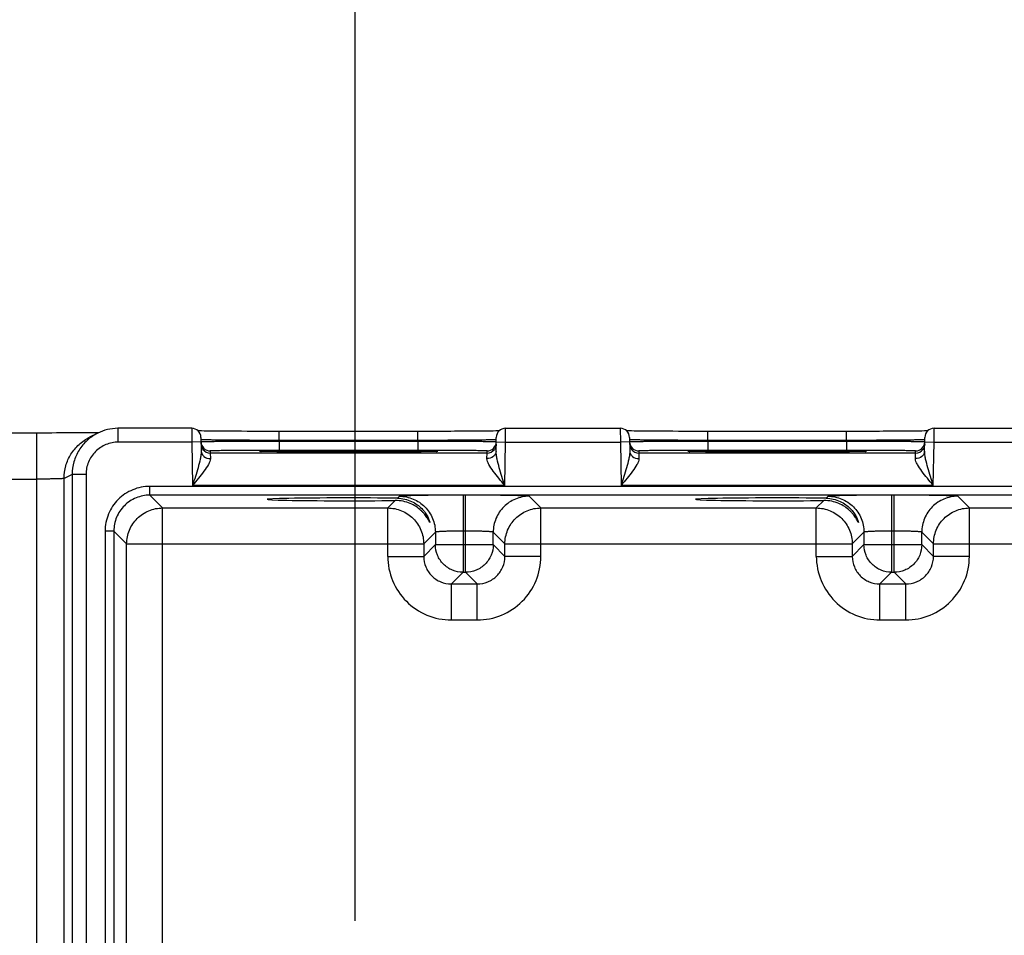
# Model space of a CAD drawing. Header units: inches. Extents: x 0 to 34, y 0 to 22.
# Tile 60 of 68: x 20.2 to 22.3, y 16.5 to 18.5. Entities that reach past the tile are written whole.
import ezdxf

# ---------------------------------------------------------------- set-up
doc = ezdxf.new("R2010")
doc.units = ezdxf.units.IN
doc.header["$LTSCALE"] = 1.87
doc.header["$MEASUREMENT"] = 0
doc.layers.get('0').update_dxf_attribs({"linetype": 'CONTINUOUS'})
doc.layers.add('DIMENSIONS', color=7, linetype='CONTINUOUS')
doc.styles.get("Standard").update_dxf_attribs({"font": 'txt', "width": 0.8})
doc.dimstyles.new('DIMSTYLE_1', dxfattribs={"dimtxt": 0.125, "dimasz": 0.18, "dimexe": 0.18, "dimexo": 0.0625, "dimgap": 0.09, "dimtad": 0, "dimtih": 1, "dimtoh": 1, "dimzin": 4, "dimdsep": 46, "dimtxsty": 'STANDARD', "dimblk": '_FILLED', "dimblk1": '_FILLED', "dimblk2": '_FILLED', "dimcen": 0.09, "dimadec": 0, "dimazin": 0, "dimtp": 0.01, "dimtm": 0.01, "dimtfac": 1, "dimtofl": 0, "dimtmove": 0, "dimatfit": 3, "dimldrblk": '_FILLED', "dimfxl": 1, "dimtolj": 1, "dimtzin": 4, "dimarcsym": 0})

# ---------------------------------------------------------------- blocks, each defined once
blk = doc.blocks.new('_FILLED')
at = {"color": 0, "linetype": 'BYBLOCK'}
blk.add_solid([(0, 0), (-1, 0.174), (-1, -0.174)], dxfattribs=at)
blk = doc.blocks.new('*D11')
at = {"layer": 'DIMENSIONS', "color": 2, "linetype": 'CONTINUOUS'}
for p, q in [((20.8964, 16.5107), (20.8964, 19.2052)), ((23.6464, 16.5107), (23.6464, 19.2052)), ((20.8964, 19.0802), (21.5923, 19.0802)), ((23.6464, 19.0802), (23.0423, 19.0802))]:
    blk.add_line(p, q, dxfattribs=at)
at = {"layer": 'DIMENSIONS', "color": 2, "linetype": 'CONTINUOUS', "xscale": 0.18, "yscale": 0.18, "zscale": 0.18, "rotation": 180}
blk.add_blockref('_FILLED', (20.8964, 19.0802), dxfattribs=at)
at = {"layer": 'DIMENSIONS', "color": 2, "linetype": 'CONTINUOUS', "xscale": 0.18, "yscale": 0.18, "zscale": 0.18}
blk.add_blockref('_FILLED', (23.6464, 19.0802), dxfattribs=at)
at = {"layer": 'DIMENSIONS', "color": 2, "linetype": 'CONTINUOUS', "insert": (22.3173, 19.1427), "char_height": 0.125, "width": 1.325, "attachment_point": 2, "line_spacing_factor": 0.9}
blk.add_mtext('2.750{\\Ftxt.shx;\\W1.000000;\\H0.125000; }[69.85]', dxfattribs=at)

msp = doc.modelspace()

# ---------------------------------------------------------------- linework, layer by layer
at = {"color": 7, "linetype": 'CONTINUOUS'}
for p, q in [((20.2171, 17.5697), (18.2539, 17.5697)), ((20.2059, 14.1216), (20.2059, 17.5697)), ((20.3378, 17.5693), (20.3202, 17.5605)), ((20.3401, 17.5704), (20.332, 17.5703)), ((20.3826, 17.5799), (20.3813, 17.5799)), ((20.3826, 17.5799), (20.3813, 17.5799)), ((20.3826, 17.5499), (20.3826, 17.5799)), ((20.5419, 17.5799), (20.3826, 17.5799)), ((20.5419, 17.5799), (20.5421, 17.5499)), ((20.5587, 17.5742), (20.5555, 17.5743)), ((20.5634, 17.5741), (20.5587, 17.5742)), ((20.5688, 17.574), (20.5634, 17.5741)), ((20.575, 17.5739), (20.5688, 17.574)), ((20.5818, 17.5739), (20.575, 17.5739)), ((20.5894, 17.5738), (20.5818, 17.5739)), ((20.5976, 17.5737), (20.5894, 17.5738)), ((20.6066, 17.5736), (20.5976, 17.5737)), ((20.6163, 17.5736), (20.6066, 17.5736)), ((20.6267, 17.5735), (20.6163, 17.5736)), ((20.6378, 17.5734), (20.6267, 17.5735)), ((20.6496, 17.5734), (20.6378, 17.5734)), ((20.6619, 17.5733), (20.6496, 17.5734)), ((20.6749, 17.5733), (20.6619, 17.5733)), ((20.6884, 17.5733), (20.6749, 17.5733)), ((20.7023, 17.5732), (20.6884, 17.5733)), ((20.7167, 17.5732), (20.7023, 17.5732)), ((20.732, 17.5732), (20.7167, 17.5732)), ((20.732, 17.5536), (20.732, 17.5732)), ((21.045, 17.5732), (20.732, 17.5732)), ((21.0328, 17.5536), (21.0328, 17.5732)), ((21.1399, 17.5735), (21.1265, 17.5734)), ((21.1521, 17.5736), (21.1399, 17.5735)), ((21.1631, 17.5737), (21.1521, 17.5736)), ((21.173, 17.5738), (21.1631, 17.5737)), ((21.1818, 17.5738), (21.173, 17.5738)), ((21.1895, 17.5739), (21.1818, 17.5738)), ((21.1962, 17.574), (21.1895, 17.5739)), ((21.202, 17.5741), (21.1962, 17.574)), ((21.2068, 17.5742), (21.202, 17.5741)), ((21.2093, 17.5743), (21.2068, 17.5742)), ((21.2227, 17.5499), (21.2229, 17.5799)), ((21.2229, 17.5799), (21.4719, 17.5799)), ((21.4719, 17.5799), (21.4721, 17.5499)), ((21.496, 17.5741), (21.491, 17.5742)), ((21.5018, 17.574), (21.496, 17.5741)), ((21.5083, 17.5739), (21.5018, 17.574)), ((21.5155, 17.5738), (21.5083, 17.5739)), ((21.5234, 17.5737), (21.5155, 17.5738)), ((21.532, 17.5737), (21.5234, 17.5737)), ((21.5414, 17.5736), (21.532, 17.5737)), ((21.5515, 17.5735), (21.5414, 17.5736)), ((21.5622, 17.5735), (21.5515, 17.5735)), ((21.5736, 17.5734), (21.5622, 17.5735)), ((21.5857, 17.5734), (21.5736, 17.5734)), ((21.5983, 17.5733), (21.5857, 17.5734)), ((21.6116, 17.5733), (21.5983, 17.5733)), ((21.6253, 17.5733), (21.6116, 17.5733)), ((21.6395, 17.5732), (21.6253, 17.5733)), ((21.654, 17.5732), (21.6395, 17.5732)), ((21.9628, 17.5732), (21.654, 17.5732)), ((21.662, 17.5536), (21.662, 17.5732)), ((21.9628, 17.5536), (21.9628, 17.5732)), ((21.975, 17.5732), (21.9628, 17.5732)), ((22.0699, 17.5735), (22.0565, 17.5734)), ((22.0821, 17.5736), (22.0699, 17.5735)), ((22.0931, 17.5737), (22.0821, 17.5736)), ((22.103, 17.5738), (22.0931, 17.5737)), ((22.1118, 17.5738), (22.103, 17.5738)), ((22.1195, 17.5739), (22.1118, 17.5738)), ((22.1262, 17.574), (22.1195, 17.5739)), ((22.132, 17.5741), (22.1262, 17.574)), ((22.1368, 17.5742), (22.132, 17.5741)), ((22.1393, 17.5743), (22.1368, 17.5742)), ((22.1527, 17.5499), (22.1529, 17.5799)), ((22.1529, 17.5799), (22.4019, 17.5799)), ((20.5421, 17.5499), (20.3826, 17.5499)), ((20.5621, 17.5502), (20.5421, 17.5499)), ((20.5421, 17.5499), (20.5437, 17.456)), ((20.5619, 17.5602), (20.5624, 17.5305)), ((20.732, 17.5536), (20.732, 17.5516)), ((21.0328, 17.5536), (20.732, 17.5536)), ((20.732, 17.5516), (20.732, 17.532)), ((21.0328, 17.5516), (20.732, 17.5516)), ((21.0328, 17.5536), (21.0328, 17.5516)), ((21.0328, 17.5516), (21.0328, 17.532)), ((21.2024, 17.5305), (21.2029, 17.5602)), ((21.2027, 17.5502), (21.2227, 17.5499)), ((21.2211, 17.456), (21.2227, 17.5499)), ((21.2227, 17.5499), (21.4721, 17.5499)), ((21.4921, 17.5502), (21.4721, 17.5499)), ((21.4721, 17.5499), (21.4737, 17.456)), ((21.4919, 17.5602), (21.4924, 17.5305)), ((21.662, 17.5536), (21.662, 17.5516)), ((21.9628, 17.5536), (21.662, 17.5536)), ((21.662, 17.5516), (21.662, 17.532)), ((21.9628, 17.5516), (21.662, 17.5516)), ((21.9628, 17.5536), (21.9628, 17.5516)), ((21.9628, 17.5516), (21.9628, 17.532)), ((22.1324, 17.5305), (22.1329, 17.5602)), ((22.1327, 17.5502), (22.1527, 17.5499)), ((22.1511, 17.456), (22.1527, 17.5499)), ((22.1527, 17.5499), (22.4021, 17.5499)), ((20.5821, 17.5307), (20.5822, 17.526)), ((21.1827, 17.526), (20.5822, 17.526)), ((20.5822, 17.526), (20.5824, 17.5142)), ((20.6971, 17.5297), (20.6949, 17.5297)), ((20.6998, 17.5296), (20.6971, 17.5297)), ((20.703, 17.5295), (20.6998, 17.5296)), ((20.7067, 17.5294), (20.703, 17.5295)), ((20.711, 17.5294), (20.7067, 17.5294)), ((20.7158, 17.5293), (20.711, 17.5294)), ((20.7213, 17.5292), (20.7158, 17.5293)), ((20.7274, 17.5291), (20.7213, 17.5292)), ((20.734, 17.5291), (20.7274, 17.5291)), ((21.0328, 17.532), (20.732, 17.532)), ((20.7414, 17.529), (20.734, 17.5291)), ((20.7493, 17.5289), (20.7414, 17.529)), ((20.7579, 17.5288), (20.7493, 17.5289)), ((20.7672, 17.5288), (20.7579, 17.5288)), ((20.7771, 17.5287), (20.7672, 17.5288)), ((20.7875, 17.5287), (20.7771, 17.5287)), ((20.7986, 17.5286), (20.7875, 17.5287)), ((20.8102, 17.5286), (20.7986, 17.5286)), ((20.8223, 17.5285), (20.8102, 17.5286)), ((20.835, 17.5285), (20.8223, 17.5285)), ((20.848, 17.5285), (20.835, 17.5285)), ((20.8614, 17.5285), (20.848, 17.5285)), ((20.8751, 17.5285), (20.8614, 17.5285)), ((20.8897, 17.5285), (20.8751, 17.5285)), ((20.8824, 17.5285), (20.8796, 17.5285)), ((20.8852, 17.5285), (20.8824, 17.5285)), ((20.9029, 17.5285), (20.8897, 17.5285)), ((20.9158, 17.5285), (20.9029, 17.5285)), ((20.9284, 17.5285), (20.9158, 17.5285)), ((20.9406, 17.5285), (20.9284, 17.5285)), ((20.9524, 17.5286), (20.9406, 17.5285)), ((20.9637, 17.5286), (20.9524, 17.5286)), ((20.9745, 17.5287), (20.9637, 17.5286)), ((20.9848, 17.5287), (20.9745, 17.5287)), ((20.9945, 17.5288), (20.9848, 17.5287)), ((21.0036, 17.5288), (20.9945, 17.5288)), ((21.0121, 17.5289), (21.0036, 17.5288)), ((21.0201, 17.529), (21.0121, 17.5289)), ((21.0274, 17.529), (21.0201, 17.529)), ((21.0341, 17.5291), (21.0274, 17.529)), ((21.0403, 17.5292), (21.0341, 17.5291)), ((21.0459, 17.5292), (21.0403, 17.5292)), ((21.0509, 17.5293), (21.0459, 17.5292)), ((21.0554, 17.5294), (21.0509, 17.5293)), ((21.0593, 17.5295), (21.0554, 17.5294)), ((21.0628, 17.5295), (21.0593, 17.5295)), ((21.0657, 17.5296), (21.0628, 17.5295)), ((21.0682, 17.5297), (21.0657, 17.5296)), ((21.0703, 17.5297), (21.0682, 17.5297)), ((21.0719, 17.5298), (21.0703, 17.5297)), ((21.1824, 17.5142), (21.1827, 17.526)), ((21.1827, 17.526), (21.1827, 17.5307)), ((21.5121, 17.5307), (21.5122, 17.526)), ((22.1127, 17.526), (21.5122, 17.526)), ((21.5122, 17.526), (21.5124, 17.5142)), ((21.6271, 17.5297), (21.6249, 17.5297)), ((21.6298, 17.5296), (21.6271, 17.5297)), ((21.633, 17.5295), (21.6298, 17.5296)), ((21.6367, 17.5294), (21.633, 17.5295)), ((21.641, 17.5294), (21.6367, 17.5294)), ((21.6458, 17.5293), (21.641, 17.5294)), ((21.6513, 17.5292), (21.6458, 17.5293)), ((21.6574, 17.5291), (21.6513, 17.5292)), ((21.664, 17.5291), (21.6574, 17.5291)), ((21.9628, 17.532), (21.662, 17.532)), ((21.6714, 17.529), (21.664, 17.5291)), ((21.6793, 17.5289), (21.6714, 17.529)), ((21.6879, 17.5288), (21.6793, 17.5289)), ((21.6972, 17.5288), (21.6879, 17.5288)), ((21.7071, 17.5287), (21.6972, 17.5288)), ((21.7175, 17.5287), (21.7071, 17.5287)), ((21.7286, 17.5286), (21.7175, 17.5287)), ((21.7402, 17.5286), (21.7286, 17.5286)), ((21.7523, 17.5285), (21.7402, 17.5286)), ((21.765, 17.5285), (21.7523, 17.5285)), ((21.778, 17.5285), (21.765, 17.5285)), ((21.7914, 17.5285), (21.778, 17.5285)), ((21.8051, 17.5285), (21.7914, 17.5285)), ((21.8197, 17.5285), (21.8051, 17.5285)), ((21.8124, 17.5285), (21.8096, 17.5285)), ((21.8152, 17.5285), (21.8124, 17.5285)), ((21.8329, 17.5285), (21.8197, 17.5285)), ((21.8458, 17.5285), (21.8329, 17.5285)), ((21.8584, 17.5285), (21.8458, 17.5285)), ((21.8706, 17.5285), (21.8584, 17.5285)), ((21.8824, 17.5286), (21.8706, 17.5285)), ((21.8937, 17.5286), (21.8824, 17.5286)), ((21.9045, 17.5287), (21.8937, 17.5286)), ((21.9148, 17.5287), (21.9045, 17.5287)), ((21.9245, 17.5288), (21.9148, 17.5287)), ((21.9336, 17.5288), (21.9245, 17.5288)), ((21.9421, 17.5289), (21.9336, 17.5288)), ((21.9501, 17.529), (21.9421, 17.5289)), ((21.9574, 17.529), (21.9501, 17.529)), ((21.9641, 17.5291), (21.9574, 17.529)), ((21.9703, 17.5292), (21.9641, 17.5291)), ((21.9759, 17.5292), (21.9703, 17.5292)), ((21.9809, 17.5293), (21.9759, 17.5292)), ((21.9854, 17.5294), (21.9809, 17.5293)), ((21.9893, 17.5295), (21.9854, 17.5294)), ((21.9928, 17.5295), (21.9893, 17.5295)), ((21.9957, 17.5296), (21.9928, 17.5295)), ((21.9982, 17.5297), (21.9957, 17.5296)), ((22.0003, 17.5297), (21.9982, 17.5297)), ((22.0019, 17.5298), (22.0003, 17.5297)), ((22.1124, 17.5142), (22.1127, 17.526)), ((22.1127, 17.526), (22.1127, 17.5307)), ((20.2825, 17.4799), (20.2649, 17.4711)), ((20.2825, 17.4799), (20.2825, 14.2114)), ((20.3125, 17.4799), (20.2825, 17.4799)), ((20.3125, 17.4799), (20.3125, 14.2114)), ((18.154, 17.4697), (20.2059, 17.4697)), ((20.2649, 14.2203), (20.2649, 17.4711)), ((20.4509, 17.4348), (20.4509, 17.4538)), ((24.1211, 17.4538), (20.4509, 17.4538)), ((21.2211, 17.456), (20.5437, 17.456)), ((22.1511, 17.456), (21.4737, 17.456)), ((20.4787, 17.407), (20.4509, 17.4348)), ((24.1211, 17.4348), (20.4509, 17.4348)), ((20.9834, 17.4231), (20.9673, 17.407)), ((20.9927, 17.4324), (20.9884, 17.4281)), ((21.1306, 17.4348), (21.1306, 17.2674)), ((21.1362, 17.4348), (21.1306, 17.4348)), ((21.1362, 17.2674), (21.1362, 17.4348)), ((21.2995, 17.407), (21.2742, 17.4324)), ((21.9134, 17.4231), (21.8973, 17.407)), ((21.9227, 17.4324), (21.9184, 17.4281)), ((22.0606, 17.4348), (22.0606, 17.2674)), ((22.0662, 17.4348), (22.0606, 17.4348)), ((22.0662, 17.2674), (22.0662, 17.4348)), ((22.2295, 17.407), (22.2042, 17.4324)), ((20.4787, 14.2843), (20.4787, 17.407)), ((20.4787, 17.407), (20.9673, 17.407)), ((20.9673, 17.302), (20.9673, 17.407)), ((21.2995, 17.302), (21.2995, 17.407)), ((21.2995, 17.407), (21.8973, 17.407)), ((21.8973, 17.302), (21.8973, 17.407)), ((22.2295, 17.302), (22.2295, 17.407)), ((22.2295, 17.407), (22.8273, 17.407)), ((20.3539, 17.3569), (20.3539, 14.3345)), ((20.3729, 17.3569), (20.3539, 17.3569)), ((20.3729, 17.3569), (20.3729, 14.3345)), ((20.4007, 17.329), (20.3729, 17.3569)), ((21.0706, 17.3544), (21.0453, 17.329)), ((21.0706, 17.3544), (21.0706, 17.3274)), ((21.1362, 17.3568), (21.1306, 17.3568)), ((21.1962, 17.3274), (21.1962, 17.3544)), ((21.2216, 17.329), (21.1962, 17.3544)), ((22.0006, 17.3544), (21.9753, 17.329)), ((22.0006, 17.3544), (22.0006, 17.3274)), ((22.0662, 17.3568), (22.0606, 17.3568)), ((22.1262, 17.3274), (22.1262, 17.3544)), ((22.1516, 17.329), (22.1262, 17.3544)), ((20.4007, 14.3623), (20.4007, 17.329)), ((20.4007, 17.329), (21.0453, 17.329)), ((21.0453, 17.329), (21.0453, 17.302)), ((21.2216, 17.302), (21.2216, 17.329)), ((21.2216, 17.329), (21.9753, 17.329)), ((21.9753, 17.329), (21.9753, 17.302)), ((22.1516, 17.302), (22.1516, 17.329)), ((22.1516, 17.329), (22.9053, 17.329)), ((21.0706, 17.3274), (21.0453, 17.302)), ((21.0706, 17.3274), (21.1962, 17.3274)), ((21.1962, 17.3274), (21.2216, 17.302)), ((22.0006, 17.3274), (21.9753, 17.302)), ((22.0006, 17.3274), (22.1262, 17.3274)), ((22.1262, 17.3274), (22.1516, 17.302)), ((20.9673, 17.302), (21.0453, 17.302)), ((21.2995, 17.302), (21.2216, 17.302)), ((21.8973, 17.302), (21.9753, 17.302)), ((22.2295, 17.302), (22.1516, 17.302)), ((21.1306, 17.2674), (21.1053, 17.242)), ((21.1306, 17.2674), (21.1362, 17.2674)), ((21.1362, 17.2674), (21.1616, 17.242)), ((22.0606, 17.2674), (22.0353, 17.242)), ((22.0606, 17.2674), (22.0662, 17.2674)), ((22.0662, 17.2674), (22.0916, 17.242)), ((21.1053, 17.164), (21.1053, 17.242)), ((21.1053, 17.242), (21.1616, 17.242)), ((21.1616, 17.164), (21.1616, 17.242)), ((22.0353, 17.164), (22.0353, 17.242)), ((22.0353, 17.242), (22.0916, 17.242)), ((22.0916, 17.164), (22.0916, 17.242)), ((21.1053, 17.164), (21.1616, 17.164)), ((22.0353, 17.164), (22.0916, 17.164))]:
    msp.add_line(p, q, dxfattribs=at)
for points in [[(20.332, 17.5703), (20.3267, 17.5702), (20.3209, 17.5701), (20.3147, 17.5701), (20.3079, 17.57), (20.3007, 17.57), (20.293, 17.5699), (20.2849, 17.5699), (20.2763, 17.5699), (20.2673, 17.5698), (20.2579, 17.5698), (20.2481, 17.5698), (20.2381, 17.5697), (20.2277, 17.5697), (20.2171, 17.5697)], [(21.1265, 17.5734), (21.1121, 17.5734), (21.1045, 17.5733), (21.0966, 17.5733), (21.0885, 17.5733), (21.0802, 17.5733), (21.0717, 17.5733), (21.063, 17.5732), (21.0541, 17.5732), (21.045, 17.5732)], [(21.491, 17.5742), (21.4866, 17.5742), (21.4855, 17.5743)], [(22.0565, 17.5734), (22.0421, 17.5734), (22.0345, 17.5733), (22.0266, 17.5733), (22.0185, 17.5733), (22.0102, 17.5733), (22.0017, 17.5733), (21.993, 17.5732), (21.9841, 17.5732), (21.975, 17.5732)], [(20.6949, 17.5297), (20.6932, 17.5298), (20.6925, 17.5298), (20.6919, 17.5299), (20.6914, 17.5299), (20.6911, 17.5299), (20.6911, 17.5299)], [(21.0739, 17.5299), (21.0738, 17.5299), (21.0735, 17.5299), (21.0731, 17.5299), (21.0726, 17.5298), (21.0719, 17.5298)], [(21.6249, 17.5297), (21.6232, 17.5298), (21.6225, 17.5298), (21.6219, 17.5299), (21.6214, 17.5299), (21.6211, 17.5299), (21.6211, 17.5299)], [(22.0039, 17.5299), (22.0038, 17.5299), (22.0035, 17.5299), (22.0031, 17.5299), (22.0026, 17.5298), (22.0019, 17.5298)]]:
    msp.add_lwpolyline(points, dxfattribs=at)
for centre, radius, start, end in [((20.3826, 17.4798), 0.1001, 90.7086, 116.5589), ((20.5419, 17.5599), 0.02, 1.0073, 89.9949), ((21.2229, 17.5599), 0.02, 90.0051, 178.9927), ((21.4719, 17.5599), 0.02, 1.0073, 89.9949), ((22.1529, 17.5599), 0.02, 90.0051, 178.9927), ((20.5821, 17.5507), 0.02, 180.9949, 225.9089), ((21.1827, 17.5507), 0.02, 314.0912, 359.0051), ((21.5121, 17.5507), 0.02, 180.9949, 225.9089), ((22.1127, 17.5507), 0.02, 314.0912, 359.0051), ((20.5822, 17.546), 0.02, 216.6015, 270.0008), ((20.5821, 17.5507), 0.02, 225.8857, 270.0057), ((20.7319, 0.764), 16.768, 89.99963, 90.14015), ((20.6986, 17.6705), 0.1408, 267.1692, 267.5316), ((21.0333, 1.1099), 16.4221, 89.8579, 90.00185), ((21.0685, 17.6251), 0.0954, 272.7331, 273.3176), ((21.1827, 17.5507), 0.02, 269.9943, 314.1144), ((21.1827, 17.546), 0.02, 269.9992, 323.399), ((21.5122, 17.546), 0.02, 216.6015, 270.0008), ((21.5121, 17.5507), 0.02, 225.8857, 270.0057), ((21.6619, 0.764), 16.768, 89.99963, 90.14015), ((21.6286, 17.6705), 0.1408, 267.1692, 267.5316), ((21.9633, 1.1099), 16.4221, 89.8579, 90.00185), ((21.9985, 17.6251), 0.0954, 272.7331, 273.3176), ((22.1127, 17.5507), 0.02, 269.9943, 314.1144), ((22.1127, 17.546), 0.02, 269.9992, 323.399)]:
    msp.add_arc(centre, radius, start, end, dxfattribs=at)
for centre in [(20.8824, 17.4257), (21.8124, 17.4257)]:
    msp.add_ellipse(centre, major_axis=(0.1771, 0), ratio=0.017455, start_param=0.92934, end_param=5.318939, dxfattribs=at)
for points, knots in [([(20.3378, 17.5693), (20.3296, 17.5652), (20.3142, 17.5547), (20.2964, 17.5331), (20.2851, 17.5076), (20.2825, 17.4891), (20.2825, 17.4799)], [0, 0, 0, 0, 0.250001, 0.5, 0.749987, 1, 1, 1, 1]), ([(20.2649, 17.4711), (20.2649, 17.4803), (20.2675, 17.4988), (20.2787, 17.5243), (20.2966, 17.5458), (20.3119, 17.5564), (20.3202, 17.5605)], [0, 0, 0, 0, 0.250033, 0.500017, 0.750013, 1, 1, 1, 1]), ([(20.3826, 17.5499), (20.3734, 17.5499), (20.355, 17.5463), (20.3318, 17.5307), (20.3162, 17.5074), (20.3125, 17.489), (20.3125, 17.4799)], [0, 0, 0, 0, 0.249999, 0.5, 0.750002, 1, 1, 1, 1]), ([(20.732, 17.5536), (20.721, 17.5536), (20.6993, 17.5537), (20.6678, 17.5538), (20.6429, 17.5539), (20.6245, 17.5541), (20.6122, 17.5542), (20.601, 17.5543), (20.5911, 17.5544), (20.5826, 17.5546), (20.5755, 17.5547), (20.5705, 17.5548), (20.5672, 17.5549), (20.5654, 17.555), (20.564, 17.555), (20.5629, 17.5551), (20.5624, 17.5552), (20.562, 17.5552), (20.562, 17.5552)], [0, 0, 0, 0, 0.194988, 0.382527, 0.555404, 0.634228, 0.706947, 0.772855, 0.831322, 0.881781, 0.923747, 0.956817, 0.969913, 0.980674, 0.989075, 0.995097, 0.998731, 1, 1, 1, 1]), ([(20.732, 17.5516), (20.721, 17.5516), (20.6993, 17.5516), (20.6678, 17.5514), (20.6429, 17.5513), (20.6246, 17.5512), (20.6122, 17.5511), (20.6011, 17.551), (20.5912, 17.5509), (20.5826, 17.5508), (20.5755, 17.5507), (20.5705, 17.5507), (20.5673, 17.5506), (20.5655, 17.5505), (20.5641, 17.5505), (20.563, 17.5505), (20.5625, 17.5503), (20.5621, 17.5504), (20.5621, 17.5503)], [0, 0, 0, 0, 0.195089, 0.382689, 0.555595, 0.634424, 0.707135, 0.773037, 0.831488, 0.881932, 0.923878, 0.956926, 0.97001, 0.98076, 0.989147, 0.995152, 0.998767, 1, 1, 1, 1]), ([(21.2028, 17.5552), (21.2028, 17.5552), (21.2024, 17.5552), (21.2019, 17.5551), (21.2008, 17.555), (21.1994, 17.555), (21.1976, 17.5549), (21.1944, 17.5548), (21.1894, 17.5547), (21.1823, 17.5546), (21.1737, 17.5544), (21.1638, 17.5543), (21.1526, 17.5542), (21.1403, 17.5541), (21.1219, 17.5539), (21.097, 17.5538), (21.0655, 17.5537), (21.0439, 17.5536), (21.0328, 17.5536)], [0, 0, 0, 0, 0.001269, 0.004903, 0.010925, 0.019326, 0.030087, 0.043182, 0.076253, 0.118218, 0.168677, 0.227144, 0.293052, 0.365771, 0.444594, 0.617472, 0.805012, 1, 1, 1, 1]), ([(21.2027, 17.5503), (21.2027, 17.5504), (21.2023, 17.5503), (21.2018, 17.5505), (21.2007, 17.5505), (21.1993, 17.5505), (21.1975, 17.5506), (21.1943, 17.5507), (21.1893, 17.5507), (21.1822, 17.5508), (21.1737, 17.5509), (21.1637, 17.551), (21.1526, 17.5511), (21.1403, 17.5512), (21.1219, 17.5513), (21.097, 17.5514), (21.0655, 17.5516), (21.0438, 17.5516), (21.0328, 17.5516)], [0, 0, 0, 0, 0.001233, 0.004848, 0.010853, 0.01924, 0.02999, 0.043074, 0.076122, 0.118068, 0.168511, 0.226962, 0.292864, 0.365576, 0.444404, 0.617311, 0.80491, 1, 1, 1, 1]), ([(21.662, 17.5536), (21.651, 17.5536), (21.6293, 17.5537), (21.5978, 17.5538), (21.5729, 17.5539), (21.5545, 17.5541), (21.5422, 17.5542), (21.531, 17.5543), (21.5211, 17.5544), (21.5126, 17.5546), (21.5055, 17.5547), (21.5005, 17.5548), (21.4972, 17.5549), (21.4954, 17.555), (21.494, 17.555), (21.4929, 17.5551), (21.4924, 17.5552), (21.492, 17.5552), (21.492, 17.5552)], [0, 0, 0, 0, 0.194988, 0.382527, 0.555404, 0.634228, 0.706947, 0.772855, 0.831322, 0.881781, 0.923747, 0.956817, 0.969913, 0.980674, 0.989075, 0.995097, 0.998731, 1, 1, 1, 1]), ([(21.662, 17.5516), (21.651, 17.5516), (21.6293, 17.5516), (21.5978, 17.5514), (21.5729, 17.5513), (21.5546, 17.5512), (21.5422, 17.5511), (21.5311, 17.551), (21.5212, 17.5509), (21.5126, 17.5508), (21.5055, 17.5507), (21.5005, 17.5507), (21.4973, 17.5506), (21.4955, 17.5505), (21.4941, 17.5505), (21.493, 17.5505), (21.4925, 17.5503), (21.4921, 17.5504), (21.4921, 17.5503)], [0, 0, 0, 0, 0.195089, 0.382689, 0.555595, 0.634424, 0.707135, 0.773037, 0.831488, 0.881932, 0.923878, 0.956926, 0.97001, 0.98076, 0.989147, 0.995152, 0.998767, 1, 1, 1, 1]), ([(22.1328, 17.5552), (22.1328, 17.5552), (22.1324, 17.5552), (22.1319, 17.5551), (22.1308, 17.555), (22.1294, 17.555), (22.1276, 17.5549), (22.1244, 17.5548), (22.1194, 17.5547), (22.1123, 17.5546), (22.1037, 17.5544), (22.0938, 17.5543), (22.0826, 17.5542), (22.0703, 17.5541), (22.0519, 17.5539), (22.027, 17.5538), (21.9955, 17.5537), (21.9739, 17.5536), (21.9628, 17.5536)], [0, 0, 0, 0, 0.001269, 0.004903, 0.010925, 0.019326, 0.030087, 0.043182, 0.076253, 0.118218, 0.168677, 0.227144, 0.293052, 0.365771, 0.444594, 0.617472, 0.805012, 1, 1, 1, 1]), ([(22.1327, 17.5503), (22.1327, 17.5504), (22.1323, 17.5503), (22.1318, 17.5505), (22.1307, 17.5505), (22.1293, 17.5505), (22.1275, 17.5506), (22.1243, 17.5507), (22.1193, 17.5507), (22.1122, 17.5508), (22.1037, 17.5509), (22.0937, 17.551), (22.0826, 17.5511), (22.0703, 17.5512), (22.0519, 17.5513), (22.027, 17.5514), (21.9955, 17.5516), (21.9738, 17.5516), (21.9628, 17.5516)], [0, 0, 0, 0, 0.001233, 0.004848, 0.010853, 0.01924, 0.02999, 0.043074, 0.076122, 0.118068, 0.168511, 0.226962, 0.292864, 0.365576, 0.444404, 0.617311, 0.80491, 1, 1, 1, 1]), ([(20.5624, 17.5305), (20.5625, 17.5277), (20.562, 17.5218), (20.5597, 17.5097), (20.5556, 17.4941), (20.5498, 17.4751), (20.5458, 17.4624), (20.5437, 17.456)], [0, 0, 0, 0, 0.110522, 0.22921, 0.479495, 0.738159, 1, 1, 1, 1]), ([(20.5624, 17.5305), (20.5625, 17.5283), (20.5637, 17.5238), (20.5699, 17.5165), (20.5775, 17.5142), (20.5824, 17.5142)], [0, 0, 0, 0, 0.230386, 0.473819, 1, 1, 1, 1]), ([(20.6909, 17.5319), (20.6834, 17.5319), (20.6688, 17.5319), (20.648, 17.5318), (20.6293, 17.5316), (20.6154, 17.5315), (20.6057, 17.5314), (20.5997, 17.5313), (20.5945, 17.5312), (20.5902, 17.5311), (20.5868, 17.531), (20.5846, 17.5309), (20.5833, 17.5308), (20.5826, 17.5308), (20.5823, 17.5307), (20.5821, 17.5307), (20.5821, 17.5307)], [0, 0, 0, 0, 0.208299, 0.401332, 0.574036, 0.721916, 0.785314, 0.841118, 0.88896, 0.928539, 0.959589, 0.981919, 0.989764, 0.995383, 0.99878, 1, 1, 1, 1]), ([(20.6916, 17.5299), (20.6907, 17.5299), (20.6867, 17.5302), (20.6908, 17.5304), (20.6919, 17.5304)], [0, 0, 0, 0, 0.481742, 1, 1, 1, 1]), ([(20.6919, 17.5304), (20.6948, 17.5306), (20.7026, 17.5308), (20.7248, 17.5312), (20.7633, 17.5315), (20.8191, 17.5318), (20.8604, 17.5318), (20.8824, 17.5318)], [0, 0, 0, 0, 0.046681, 0.122093, 0.349182, 0.653979, 1, 1, 1, 1]), ([(20.8796, 17.5285), (20.8581, 17.5285), (20.8178, 17.5285), (20.7633, 17.5288), (20.7224, 17.5292), (20.7004, 17.5295), (20.6925, 17.5298)], [0, 0, 0, 0, 0.343602, 0.646427, 0.873916, 1, 1, 1, 1]), ([(20.8824, 17.5318), (20.9041, 17.5318), (20.9449, 17.5318), (21.0002, 17.5315), (21.0418, 17.5311), (21.0643, 17.5308), (21.0722, 17.5305)], [0, 0, 0, 0, 0.342602, 0.645527, 0.873538, 1, 1, 1, 1]), ([(21.073, 17.5298), (21.0654, 17.5295), (21.0436, 17.5292), (21.0027, 17.5288), (20.9477, 17.5285), (20.9069, 17.5285), (20.8852, 17.5285)], [0, 0, 0, 0, 0.121695, 0.348259, 0.652963, 1, 1, 1, 1]), ([(21.0722, 17.5305), (21.0727, 17.5305), (21.0736, 17.5304), (21.0748, 17.5303), (21.0755, 17.5303), (21.0759, 17.5302), (21.076, 17.5302), (21.0761, 17.5302), (21.0761, 17.5301), (21.0759, 17.5301), (21.0756, 17.53), (21.0749, 17.53), (21.0743, 17.5299), (21.074, 17.5299)], [0, 0, 0, 0, 0.247853, 0.4358, 0.563654, 0.605049, 0.631529, 0.643718, 0.65138, 0.672147, 0.707696, 0.823785, 1, 1, 1, 1]), ([(21.1827, 17.5307), (21.1827, 17.5307), (21.1825, 17.5307), (21.1822, 17.5308), (21.1815, 17.5308), (21.1803, 17.5309), (21.178, 17.531), (21.1747, 17.5311), (21.1704, 17.5312), (21.1652, 17.5313), (21.1591, 17.5314), (21.1495, 17.5315), (21.1356, 17.5316), (21.1169, 17.5318), (21.0961, 17.5319), (21.0816, 17.5319), (21.074, 17.5319)], [0, 0, 0, 0, 0.00122, 0.004616, 0.010234, 0.018077, 0.040403, 0.071447, 0.111019, 0.158854, 0.21465, 0.278041, 0.42591, 0.598613, 0.791662, 1, 1, 1, 1]), ([(21.2024, 17.5305), (21.2023, 17.5283), (21.2012, 17.5238), (21.195, 17.5165), (21.1873, 17.5142), (21.1824, 17.5142)], [0, 0, 0, 0, 0.230386, 0.473818, 1, 1, 1, 1]), ([(21.2211, 17.456), (21.2191, 17.4624), (21.215, 17.4751), (21.2093, 17.4941), (21.2051, 17.5097), (21.2029, 17.5218), (21.2023, 17.5277), (21.2024, 17.5305)], [0, 0, 0, 0, 0.261841, 0.520505, 0.77079, 0.889478, 1, 1, 1, 1]), ([(21.4924, 17.5305), (21.4925, 17.5277), (21.492, 17.5218), (21.4897, 17.5097), (21.4856, 17.4941), (21.4798, 17.4751), (21.4758, 17.4624), (21.4737, 17.456)], [0, 0, 0, 0, 0.110522, 0.22921, 0.479495, 0.738159, 1, 1, 1, 1]), ([(21.4924, 17.5305), (21.4925, 17.5283), (21.4937, 17.5238), (21.4999, 17.5165), (21.5075, 17.5142), (21.5124, 17.5142)], [0, 0, 0, 0, 0.230386, 0.473819, 1, 1, 1, 1]), ([(21.6209, 17.5319), (21.6134, 17.5319), (21.5988, 17.5319), (21.578, 17.5318), (21.5593, 17.5316), (21.5454, 17.5315), (21.5357, 17.5314), (21.5297, 17.5313), (21.5245, 17.5312), (21.5202, 17.5311), (21.5168, 17.531), (21.5146, 17.5309), (21.5133, 17.5308), (21.5126, 17.5308), (21.5123, 17.5307), (21.5121, 17.5307), (21.5121, 17.5307)], [0, 0, 0, 0, 0.208299, 0.401332, 0.574036, 0.721916, 0.785314, 0.841118, 0.88896, 0.928539, 0.959589, 0.981919, 0.989764, 0.995383, 0.99878, 1, 1, 1, 1]), ([(21.6216, 17.5299), (21.6207, 17.5299), (21.6167, 17.5302), (21.6208, 17.5304), (21.6219, 17.5304)], [0, 0, 0, 0, 0.481742, 1, 1, 1, 1]), ([(21.6219, 17.5304), (21.6248, 17.5306), (21.6326, 17.5308), (21.6548, 17.5312), (21.6933, 17.5315), (21.7491, 17.5318), (21.7904, 17.5318), (21.8124, 17.5318)], [0, 0, 0, 0, 0.046681, 0.122093, 0.349182, 0.653979, 1, 1, 1, 1]), ([(21.8096, 17.5285), (21.7881, 17.5285), (21.7478, 17.5285), (21.6933, 17.5288), (21.6524, 17.5292), (21.6304, 17.5295), (21.6225, 17.5298)], [0, 0, 0, 0, 0.343602, 0.646427, 0.873916, 1, 1, 1, 1]), ([(21.8124, 17.5318), (21.8341, 17.5318), (21.8749, 17.5318), (21.9302, 17.5315), (21.9718, 17.5311), (21.9943, 17.5308), (22.0022, 17.5305)], [0, 0, 0, 0, 0.342602, 0.645527, 0.873538, 1, 1, 1, 1]), ([(22.003, 17.5298), (21.9954, 17.5295), (21.9736, 17.5292), (21.9327, 17.5288), (21.8777, 17.5285), (21.8369, 17.5285), (21.8152, 17.5285)], [0, 0, 0, 0, 0.121695, 0.348259, 0.652963, 1, 1, 1, 1]), ([(22.0022, 17.5305), (22.0027, 17.5305), (22.0036, 17.5304), (22.0048, 17.5303), (22.0055, 17.5303), (22.0059, 17.5302), (22.006, 17.5302), (22.0061, 17.5302), (22.0061, 17.5301), (22.0059, 17.5301), (22.0056, 17.53), (22.0049, 17.53), (22.0043, 17.5299), (22.004, 17.5299)], [0, 0, 0, 0, 0.247853, 0.4358, 0.563654, 0.605049, 0.631529, 0.643718, 0.65138, 0.672147, 0.707696, 0.823785, 1, 1, 1, 1]), ([(22.1127, 17.5307), (22.1127, 17.5307), (22.1125, 17.5307), (22.1122, 17.5308), (22.1115, 17.5308), (22.1103, 17.5309), (22.108, 17.531), (22.1047, 17.5311), (22.1004, 17.5312), (22.0952, 17.5313), (22.0891, 17.5314), (22.0795, 17.5315), (22.0656, 17.5316), (22.0469, 17.5318), (22.0261, 17.5319), (22.0116, 17.5319), (22.004, 17.5319)], [0, 0, 0, 0, 0.00122, 0.004616, 0.010234, 0.018077, 0.040403, 0.071447, 0.111019, 0.158854, 0.21465, 0.278041, 0.42591, 0.598613, 0.791662, 1, 1, 1, 1]), ([(22.1324, 17.5305), (22.1323, 17.5283), (22.1312, 17.5238), (22.125, 17.5165), (22.1173, 17.5142), (22.1124, 17.5142)], [0, 0, 0, 0, 0.230386, 0.473818, 1, 1, 1, 1]), ([(22.1511, 17.456), (22.1491, 17.4624), (22.145, 17.4751), (22.1393, 17.4941), (22.1351, 17.5097), (22.1329, 17.5218), (22.1323, 17.5277), (22.1324, 17.5305)], [0, 0, 0, 0, 0.261841, 0.520505, 0.77079, 0.889478, 1, 1, 1, 1]), ([(20.5824, 17.5142), (20.5825, 17.5121), (20.5814, 17.5076), (20.5767, 17.4982), (20.5682, 17.486), (20.5564, 17.4712), (20.548, 17.4611), (20.5437, 17.456)], [0, 0, 0, 0, 0.08794, 0.194393, 0.443371, 0.717018, 1, 1, 1, 1]), ([(21.2211, 17.456), (21.2168, 17.4611), (21.2084, 17.4712), (21.1966, 17.486), (21.1881, 17.4982), (21.1835, 17.5076), (21.1823, 17.5121), (21.1824, 17.5142)], [0, 0, 0, 0, 0.282982, 0.556629, 0.805607, 0.91206, 1, 1, 1, 1]), ([(21.5124, 17.5142), (21.5125, 17.5121), (21.5114, 17.5076), (21.5067, 17.4982), (21.4982, 17.486), (21.4864, 17.4712), (21.478, 17.4611), (21.4737, 17.456)], [0, 0, 0, 0, 0.08794, 0.194393, 0.443371, 0.717018, 1, 1, 1, 1]), ([(22.1511, 17.456), (22.1468, 17.4611), (22.1384, 17.4712), (22.1266, 17.486), (22.1181, 17.4982), (22.1135, 17.5076), (22.1123, 17.5121), (22.1124, 17.5142)], [0, 0, 0, 0, 0.282982, 0.556629, 0.805607, 0.91206, 1, 1, 1, 1]), ([(20.2649, 17.4711), (20.2648, 17.471), (20.2643, 17.4709), (20.2634, 17.4708), (20.2619, 17.4707), (20.26, 17.4705), (20.2574, 17.4704), (20.2532, 17.4703), (20.2467, 17.4701), (20.2379, 17.4699), (20.2279, 17.4698), (20.2171, 17.4697), (20.2097, 17.4697), (20.2059, 17.4697)], [0, 0, 0, 0, 0.006787, 0.022683, 0.047721, 0.081686, 0.124289, 0.175119, 0.299519, 0.450232, 0.621602, 0.807179, 1, 1, 1, 1]), ([(20.4509, 17.4538), (20.4383, 17.4538), (20.4128, 17.4488), (20.3805, 17.4272), (20.3589, 17.395), (20.3539, 17.3695), (20.3539, 17.3569)], [0, 0, 0, 0, 0.249955, 0.500002, 0.750047, 1, 1, 1, 1]), ([(20.4509, 17.4348), (20.4408, 17.4348), (20.4202, 17.4308), (20.3943, 17.4134), (20.377, 17.3875), (20.3729, 17.367), (20.3729, 17.3569)], [0, 0, 0, 0, 0.249955, 0.500002, 0.750048, 1, 1, 1, 1]), ([(21.0587, 17.3758), (21.0587, 17.3757), (21.0586, 17.3756), (21.0585, 17.3758), (21.0582, 17.3761), (21.0578, 17.3768), (21.0573, 17.3779), (21.0566, 17.3792), (21.0553, 17.3815), (21.0535, 17.3847), (21.0507, 17.3888), (21.0475, 17.3931), (21.0437, 17.3976), (21.0377, 17.4035), (21.0287, 17.4105), (21.0157, 17.4174), (21.0004, 17.4221), (20.9892, 17.4232), (20.9834, 17.4231)], [0, 0, 0, 0, 0.001652, 0.00318, 0.005881, 0.014773, 0.027835, 0.04443, 0.063949, 0.110011, 0.162975, 0.221062, 0.283245, 0.348995, 0.490259, 0.644861, 0.814173, 1, 1, 1, 1]), ([(20.9884, 17.4281), (20.9989, 17.428), (21.0143, 17.4245), (21.0311, 17.4146), (21.0409, 17.4062), (21.0485, 17.3972), (21.0532, 17.3895), (21.0559, 17.3838), (21.0574, 17.3803), (21.0582, 17.3777), (21.0587, 17.3763), (21.0587, 17.3758)], [0, 0, 0, 0, 0.337421, 0.48621, 0.623542, 0.749785, 0.862647, 0.911848, 0.95364, 0.984526, 1, 1, 1, 1]), ([(21.1306, 17.4348), (21.1218, 17.4348), (21.1043, 17.4347), (21.079, 17.4346), (21.0557, 17.4344), (21.0378, 17.4341), (21.0252, 17.4339), (21.0171, 17.4337), (21.0101, 17.4335), (21.0042, 17.4333), (20.9996, 17.4331), (20.9964, 17.4329), (20.9946, 17.4327), (20.9936, 17.4326), (20.993, 17.4325), (20.9927, 17.4325), (20.9927, 17.4324)], [0, 0, 0, 0, 0.192877, 0.378512, 0.549934, 0.70069, 0.766509, 0.825119, 0.875955, 0.918554, 0.952507, 0.977516, 0.98659, 0.993353, 0.997808, 1, 1, 1, 1]), ([(20.9927, 17.4324), (21.0028, 17.4324), (21.0233, 17.4283), (21.0492, 17.411), (21.0666, 17.385), (21.0706, 17.3645), (21.0706, 17.3544)], [0, 0, 0, 0, 0.249996, 0.5, 0.750004, 1, 1, 1, 1]), ([(21.2742, 17.4324), (21.2741, 17.4325), (21.2738, 17.4325), (21.2732, 17.4326), (21.2723, 17.4327), (21.2704, 17.4329), (21.2673, 17.4331), (21.2626, 17.4333), (21.2567, 17.4335), (21.2497, 17.4337), (21.2417, 17.4339), (21.229, 17.4341), (21.2112, 17.4344), (21.1878, 17.4346), (21.1625, 17.4347), (21.1451, 17.4348), (21.1362, 17.4348)], [0, 0, 0, 0, 0.002192, 0.006647, 0.01341, 0.022484, 0.047493, 0.081446, 0.124045, 0.174881, 0.233491, 0.29931, 0.450066, 0.621488, 0.807123, 1, 1, 1, 1]), ([(21.2742, 17.4324), (21.264, 17.4324), (21.2435, 17.4283), (21.2176, 17.411), (21.2003, 17.385), (21.1962, 17.3645), (21.1962, 17.3544)], [0, 0, 0, 0, 0.249996, 0.5, 0.750004, 1, 1, 1, 1]), ([(21.9887, 17.3758), (21.9887, 17.3757), (21.9886, 17.3756), (21.9885, 17.3758), (21.9882, 17.3761), (21.9878, 17.3768), (21.9873, 17.3779), (21.9866, 17.3792), (21.9853, 17.3815), (21.9835, 17.3847), (21.9807, 17.3888), (21.9775, 17.3931), (21.9737, 17.3976), (21.9677, 17.4035), (21.9587, 17.4105), (21.9457, 17.4174), (21.9304, 17.4221), (21.9192, 17.4232), (21.9134, 17.4231)], [0, 0, 0, 0, 0.001652, 0.00318, 0.005881, 0.014773, 0.027835, 0.04443, 0.063949, 0.110011, 0.162975, 0.221062, 0.283245, 0.348995, 0.490259, 0.644861, 0.814173, 1, 1, 1, 1]), ([(21.9184, 17.4281), (21.9289, 17.428), (21.9443, 17.4245), (21.9611, 17.4146), (21.9709, 17.4062), (21.9785, 17.3972), (21.9832, 17.3895), (21.9859, 17.3838), (21.9874, 17.3803), (21.9882, 17.3777), (21.9887, 17.3763), (21.9887, 17.3758)], [0, 0, 0, 0, 0.337421, 0.48621, 0.623542, 0.749785, 0.862647, 0.911848, 0.95364, 0.984526, 1, 1, 1, 1]), ([(22.0606, 17.4348), (22.0518, 17.4348), (22.0343, 17.4347), (22.009, 17.4346), (21.9857, 17.4344), (21.9678, 17.4341), (21.9552, 17.4339), (21.9471, 17.4337), (21.9401, 17.4335), (21.9342, 17.4333), (21.9296, 17.4331), (21.9264, 17.4329), (21.9246, 17.4327), (21.9236, 17.4326), (21.923, 17.4325), (21.9227, 17.4325), (21.9227, 17.4324)], [0, 0, 0, 0, 0.192877, 0.378512, 0.549934, 0.70069, 0.766509, 0.825119, 0.875955, 0.918554, 0.952507, 0.977516, 0.98659, 0.993353, 0.997808, 1, 1, 1, 1]), ([(21.9227, 17.4324), (21.9328, 17.4324), (21.9533, 17.4283), (21.9792, 17.411), (21.9966, 17.385), (22.0006, 17.3645), (22.0006, 17.3544)], [0, 0, 0, 0, 0.249996, 0.5, 0.750004, 1, 1, 1, 1]), ([(22.2042, 17.4324), (22.2041, 17.4325), (22.2038, 17.4325), (22.2032, 17.4326), (22.2023, 17.4327), (22.2004, 17.4329), (22.1973, 17.4331), (22.1926, 17.4333), (22.1867, 17.4335), (22.1797, 17.4337), (22.1717, 17.4339), (22.159, 17.4341), (22.1412, 17.4344), (22.1178, 17.4346), (22.0925, 17.4347), (22.0751, 17.4348), (22.0662, 17.4348)], [0, 0, 0, 0, 0.002192, 0.006647, 0.01341, 0.022484, 0.047493, 0.081446, 0.124045, 0.174881, 0.233491, 0.29931, 0.450066, 0.621488, 0.807123, 1, 1, 1, 1]), ([(22.2042, 17.4324), (22.194, 17.4324), (22.1735, 17.4283), (22.1476, 17.411), (22.1303, 17.385), (22.1262, 17.3645), (22.1262, 17.3544)], [0, 0, 0, 0, 0.249996, 0.5, 0.750004, 1, 1, 1, 1]), ([(20.4007, 17.329), (20.4007, 17.3392), (20.4048, 17.3597), (20.4222, 17.3856), (20.4481, 17.403), (20.4686, 17.407), (20.4787, 17.407)], [0, 0, 0, 0, 0.249996, 0.5, 0.750004, 1, 1, 1, 1]), ([(20.9673, 17.407), (20.9774, 17.407), (20.9979, 17.403), (21.0238, 17.3856), (21.0412, 17.3597), (21.0453, 17.3392), (21.0453, 17.329)], [0, 0, 0, 0, 0.249996, 0.5, 0.750004, 1, 1, 1, 1]), ([(21.2216, 17.329), (21.2216, 17.3392), (21.2256, 17.3597), (21.243, 17.3856), (21.2689, 17.403), (21.2894, 17.407), (21.2995, 17.407)], [0, 0, 0, 0, 0.249996, 0.5, 0.750004, 1, 1, 1, 1]), ([(21.8973, 17.407), (21.9074, 17.407), (21.9279, 17.403), (21.9538, 17.3856), (21.9712, 17.3597), (21.9753, 17.3392), (21.9753, 17.329)], [0, 0, 0, 0, 0.249996, 0.5, 0.750004, 1, 1, 1, 1]), ([(22.1516, 17.329), (22.1516, 17.3392), (22.1556, 17.3597), (22.173, 17.3856), (22.1989, 17.403), (22.2194, 17.407), (22.2295, 17.407)], [0, 0, 0, 0, 0.249996, 0.5, 0.750004, 1, 1, 1, 1]), ([(21.1306, 17.3568), (21.1268, 17.3568), (21.1192, 17.3567), (21.1082, 17.3566), (21.098, 17.3564), (21.0891, 17.3561), (21.0826, 17.3558), (21.0782, 17.3555), (21.0757, 17.3553), (21.0737, 17.3551), (21.0721, 17.3549), (21.0712, 17.3547), (21.0707, 17.3545), (21.0706, 17.3544)], [0, 0, 0, 0, 0.192551, 0.377868, 0.548993, 0.6995, 0.823763, 0.874565, 0.917175, 0.951198, 0.976369, 0.992535, 1, 1, 1, 1]), ([(21.1962, 17.3544), (21.1961, 17.3545), (21.1956, 17.3547), (21.1947, 17.3549), (21.1932, 17.3551), (21.1912, 17.3553), (21.1886, 17.3555), (21.1843, 17.3558), (21.1777, 17.3561), (21.1688, 17.3564), (21.1586, 17.3566), (21.1476, 17.3567), (21.1401, 17.3568), (21.1362, 17.3568)], [0, 0, 0, 0, 0.007465, 0.023631, 0.048802, 0.082825, 0.125435, 0.176237, 0.3005, 0.451007, 0.622132, 0.807449, 1, 1, 1, 1]), ([(22.0606, 17.3568), (22.0568, 17.3568), (22.0492, 17.3567), (22.0382, 17.3566), (22.028, 17.3564), (22.0191, 17.3561), (22.0126, 17.3558), (22.0082, 17.3555), (22.0057, 17.3553), (22.0037, 17.3551), (22.0021, 17.3549), (22.0012, 17.3547), (22.0007, 17.3545), (22.0006, 17.3544)], [0, 0, 0, 0, 0.192551, 0.377868, 0.548993, 0.6995, 0.823763, 0.874565, 0.917175, 0.951198, 0.976369, 0.992535, 1, 1, 1, 1]), ([(22.1262, 17.3544), (22.1261, 17.3545), (22.1256, 17.3547), (22.1247, 17.3549), (22.1232, 17.3551), (22.1212, 17.3553), (22.1186, 17.3555), (22.1143, 17.3558), (22.1077, 17.3561), (22.0988, 17.3564), (22.0886, 17.3566), (22.0776, 17.3567), (22.0701, 17.3568), (22.0662, 17.3568)], [0, 0, 0, 0, 0.007465, 0.023631, 0.048802, 0.082825, 0.125435, 0.176237, 0.3005, 0.451007, 0.622132, 0.807449, 1, 1, 1, 1]), ([(21.1306, 17.2674), (21.1228, 17.2674), (21.1071, 17.2705), (21.0871, 17.2839), (21.0738, 17.3038), (21.0706, 17.3196), (21.0706, 17.3274)], [0, 0, 0, 0, 0.250008, 0.5, 0.749992, 1, 1, 1, 1]), ([(21.1962, 17.3274), (21.1962, 17.3196), (21.1931, 17.3038), (21.1797, 17.2839), (21.1598, 17.2705), (21.144, 17.2674), (21.1362, 17.2674)], [0, 0, 0, 0, 0.250008, 0.5, 0.749992, 1, 1, 1, 1]), ([(22.0606, 17.2674), (22.0528, 17.2674), (22.0371, 17.2705), (22.0171, 17.2839), (22.0038, 17.3038), (22.0006, 17.3196), (22.0006, 17.3274)], [0, 0, 0, 0, 0.250008, 0.5, 0.749992, 1, 1, 1, 1]), ([(22.1262, 17.3274), (22.1262, 17.3196), (22.1231, 17.3038), (22.1097, 17.2839), (22.0898, 17.2705), (22.074, 17.2674), (22.0662, 17.2674)], [0, 0, 0, 0, 0.250008, 0.5, 0.749992, 1, 1, 1, 1]), ([(20.9673, 17.302), (20.9673, 17.2841), (20.9745, 17.2478), (21.0052, 17.2019), (21.051, 17.1712), (21.0873, 17.164), (21.1053, 17.164)], [0, 0, 0, 0, 0.249992, 0.500002, 0.750012, 1, 1, 1, 1]), ([(21.0453, 17.302), (21.0453, 17.2942), (21.0484, 17.2784), (21.0617, 17.2585), (21.0817, 17.2451), (21.0975, 17.242), (21.1053, 17.242)], [0, 0, 0, 0, 0.249976, 0.500002, 0.750027, 1, 1, 1, 1]), ([(21.1616, 17.242), (21.1694, 17.242), (21.1852, 17.2451), (21.2051, 17.2585), (21.2184, 17.2784), (21.2216, 17.2942), (21.2216, 17.302)], [0, 0, 0, 0, 0.249976, 0.500002, 0.750027, 1, 1, 1, 1]), ([(21.1616, 17.164), (21.1795, 17.164), (21.2158, 17.1712), (21.2617, 17.2019), (21.2924, 17.2478), (21.2995, 17.2841), (21.2995, 17.302)], [0, 0, 0, 0, 0.249992, 0.500002, 0.750012, 1, 1, 1, 1]), ([(21.8973, 17.302), (21.8973, 17.2841), (21.9045, 17.2478), (21.9352, 17.2019), (21.981, 17.1712), (22.0173, 17.164), (22.0353, 17.164)], [0, 0, 0, 0, 0.249992, 0.500002, 0.750012, 1, 1, 1, 1]), ([(21.9753, 17.302), (21.9753, 17.2942), (21.9784, 17.2784), (21.9917, 17.2585), (22.0117, 17.2451), (22.0275, 17.242), (22.0353, 17.242)], [0, 0, 0, 0, 0.249976, 0.500002, 0.750027, 1, 1, 1, 1]), ([(22.0916, 17.242), (22.0994, 17.242), (22.1152, 17.2451), (22.1351, 17.2585), (22.1484, 17.2784), (22.1516, 17.2942), (22.1516, 17.302)], [0, 0, 0, 0, 0.249976, 0.500002, 0.750027, 1, 1, 1, 1]), ([(22.0916, 17.164), (22.1095, 17.164), (22.1458, 17.1712), (22.1917, 17.2019), (22.2224, 17.2478), (22.2295, 17.2841), (22.2295, 17.302)], [0, 0, 0, 0, 0.249992, 0.500002, 0.750012, 1, 1, 1, 1])]:
    msp.add_open_spline(points, degree=3, knots=knots, dxfattribs=at)
for points in [[(20.5622, 17.5457), (20.5623, 17.5416), (20.5637, 17.5373), (20.5661, 17.5341)], [(21.2027, 17.5457), (21.2026, 17.5416), (21.2011, 17.5373), (21.1987, 17.5341)], [(21.4922, 17.5457), (21.4923, 17.5416), (21.4937, 17.5373), (21.4961, 17.5341)], [(22.1327, 17.5457), (22.1326, 17.5416), (22.1311, 17.5373), (22.1287, 17.5341)]]:
    msp.add_open_spline(points, degree=3, dxfattribs=at)

# ---------------------------------------------------------------- dimensions: what is measured, and where the dimension line sits
at = {"layer": 'DIMENSIONS', "color": 2, "linetype": 'CONTINUOUS'}
dim = msp.add_linear_dim(base=(23.6464, 19.0802), p1=(20.8964, 16.5107), p2=(23.6464, 16.5107), dimstyle='DIMSTYLE_1', dxfattribs=at)
dim.commit()
dim.dimension.update_dxf_attribs({"geometry": '*D11', "text_midpoint": (22.1673, 19.0802), "dimtype": 160})

doc.saveas('drawing.dxf')
